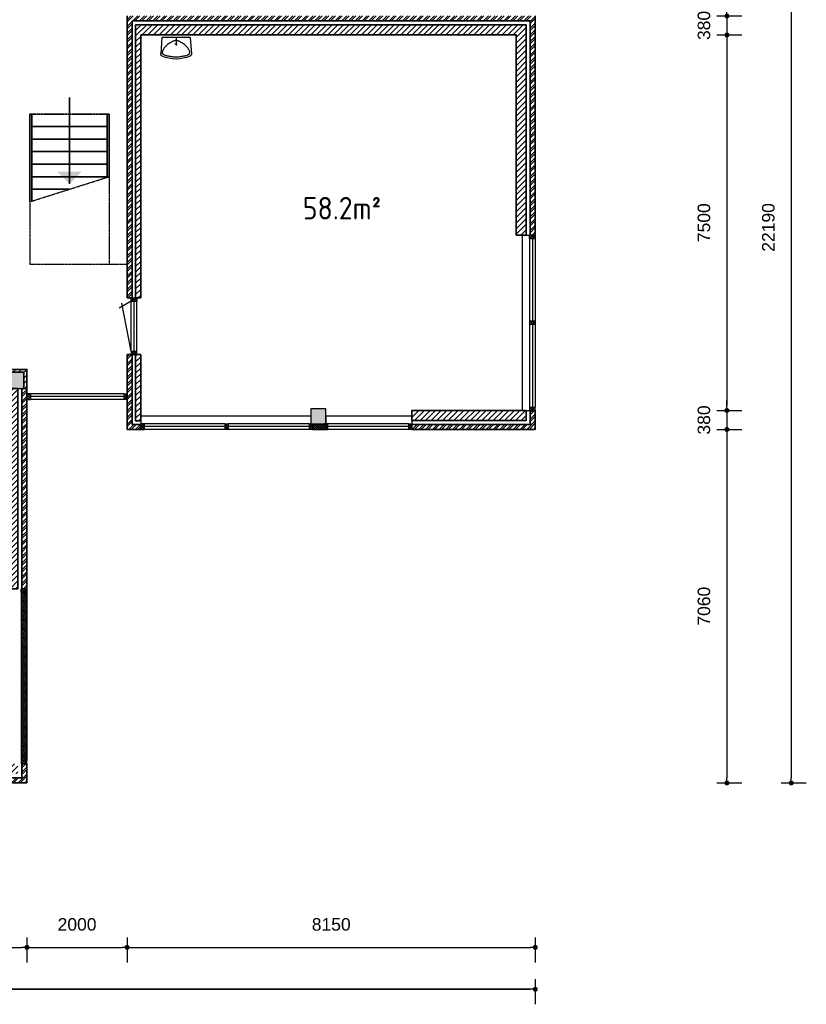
# Model space of a CAD drawing. Header units: millimetres. Extents: x 191 to 246788, y 32 to 102654.
# Tile 6 of 7: x 231082 to 246788, y 72360 to 92026. Entities that reach past the tile are written whole.
import ezdxf

# ---------------------------------------------------------------- set-up
doc = ezdxf.new("R2010")
doc.units = ezdxf.units.MM
doc.linetypes.add('HIDDEN', pattern=[9.525, 6.35, -3.175])
for name, color, linetype, lineweight in [('Arceringen', 1, 'Continuous', 13), ('Binnenwand', 2, 'Continuous', 35), ('Buitenwand', 3, 'Continuous', 35), ('Kozijn Bi', 1, 'Continuous', 25), ('Kozijn Bu', 5, 'Continuous', 25), ('Maatvoering', 7, 'Continuous', 25), ('Trappen', 7, 'Continuous', 35)]:
    doc.layers.add(name, color=color, linetype=linetype, lineweight=lineweight)
for name, color, linetype in [('Hidden', 7, 'HIDDEN'), ('Konstrukties', 5, 'Continuous'), ('Sanitair', 7, 'Continuous')]:
    doc.layers.add(name, color=color, linetype=linetype)
doc.styles.add('ISO', font='ISOCP3')
doc.styles.get("Standard").update_dxf_attribs({"font": 'ARIAL.TTF'})
doc.dimstyles.new('Ian1', dxfattribs={"dimscale": 100, "dimtxt": 2.5, "dimasz": 1, "dimexe": 3, "dimexo": 4, "dimgap": 3.3, "dimtad": 1, "dimdec": 0, "dimzin": 1, "dimdsep": 46, "dimtxsty": 'Standard', "dimblk": 'DOT', "dimcen": 1, "dimdle": 1, "dimclrd": 7, "dimclre": 7, "dimclrt": 7, "dimadec": 0, "dimazin": 0, "dimtfac": 1, "dimtdec": 0, "dimtix": 1, "dimtmove": 0, "dimatfit": 3, "dimfxl": 2, "dimfxlon": 1, "dimtolj": 1, "dimtzin": 0, "dimarcsym": 0})

# ---------------------------------------------------------------- blocks, each defined once
blk = doc.blocks.new('$STIJLKZ')
at = {"color": 0, "linetype": 'ByBlock'}
for p, q in [((1, 1), (0, 1)), ((0, 1), (0, 0)), ((0, 0), (1, 0)), ((1, 1), (1, 0))]:
    blk.add_line(p, q, dxfattribs=at)
at = {"color": 0, "linetype": 'ByBlock', "flags": 9}
for tag, p in [('KB', (0.02, 0.85)), ('KH', (0.02, 0.68)), ('BWH', (0.02, 0.52)), ('NGM', (0.02, 0.35)), ('KHD', (0.02, 0.18)), ('KHB', (0.02, 0.01)), ('VSB', (0.51, 0.18)), ('ATS', (0.51, 0.85)), ('ATD', (0.51, 0.68)), ('SPL', (0.51, 0.52)), ('SP', (0.51, 0.01)), ('RDS', (0.51, 0.35))]:
    blk.add_attdef(tag, p, '', height=0.136, dxfattribs=at)
blk = doc.blocks.new('$STIJL')
at = {"color": 0, "linetype": 'ByBlock'}
for p, q in [((1, 1), (0, 1)), ((0, 1), (0, 0)), ((0, 0), (1, 0)), ((1, 1), (1, 0))]:
    blk.add_line(p, q, dxfattribs=at)
blk = doc.blocks.new('$STIJLDR')
at = {"color": 0, "linetype": 'ByBlock'}
for p, q in [((1, 1), (0, 1)), ((0, 1), (0, 0)), ((0, 0), (1, 0)), ((1, 1), (1, 0))]:
    blk.add_line(p, q, dxfattribs=at)
at = {"color": 0, "linetype": 'ByBlock', "flags": 9}
for tag, p in [('ZLR', (0.02, 0.52)), ('ZLL', (0.02, 0.35)), ('KB', (0.02, 0.85)), ('KH', (0.02, 0.68)), ('BL', (0.02, 0.18)), ('NGM', (0.02, 0.01)), ('SPL', (0.51, 0.18)), ('KHD', (0.51, 0.85)), ('KHB', (0.51, 0.68)), ('ODD', (0.51, 0.52)), ('DD', (0.51, 0.35))]:
    blk.add_attdef(tag, p, '', height=0.136, dxfattribs=at)
blk = doc.blocks.new('H741-01-')
at = {"layer": 'Sanitair', "color": 0, "linetype": 'ByBlock'}
for p, q in [((19, -20), (-6, -343)), ((19, -20), (581, -20)), ((277, -149), (323, -149)), ((300, -20), (300, -176)), ((581, -20), (606, -343))]:
    blk.add_line(p, q, dxfattribs=at)
blk.add_lwpolyline([(570, -298), (573, -307), (574, -315), (575, -323), (574, -329), (572, -335), (570, -341), (566, -346), (561, -350), (556, -355), (549, -359), (540, -364), (531, -368), (520, -372), (507, -376), (493, -380), (477, -384), (459, -388), (439, -392), (418, -395), (396, -399), (373, -401), (349, -404), (325, -405), (300, -405), (275, -405), (251, -404), (227, -401), (204, -399), (182, -395), (161, -392), (141, -388), (123, -384), (107, -380), (93, -376), (80, -372), (69, -368), (60, -364), (51, -359), (44, -355), (39, -350), (34, -346), (30, -341), (28, -335), (26, -329), (25, -323), (26, -315), (27, -307), (30, -298), (33, -287), (37, -276), (43, -264), (49, -251), (57, -238), (66, -224), (77, -211), (89, -198), (102, -185), (117, -172), (132, -160), (148, -148), (164, -137), (180, -127), (196, -118), (210, -109), (224, -102), (237, -96), (249, -90), (260, -86), (270, -83), (280, -80), (290, -79), (300, -78), (310, -79), (320, -80), (330, -83), (340, -86), (351, -90), (363, -96), (376, -102), (390, -109), (404, -118), (420, -127), (436, -137), (452, -148), (468, -160), (483, -172), (498, -185), (511, -198), (523, -211), (534, -224), (543, -238), (551, -251), (557, -264), (563, -276), (567, -287)], close=True, dxfattribs=at)
for centre, radius, start, end in [((40, -347), 46.8, 175.4569, 245.3554), ((300, 219), 669, 245.3554, 294.6446), ((560, -347), 46.8, 294.6446, 4.5431)]:
    blk.add_arc(centre, radius, start, end, dxfattribs=at)
blk = doc.blocks.new('_Dot')
at = {"color": 0, "linetype": 'ByBlock', "lineweight": -2}
blk.add_line((-0.5, 0), (-1, 0), dxfattribs=at)
at = {"color": 0, "linetype": 'ByBlock', "const_width": 0.5}
blk.add_lwpolyline([(-0.25, 0, 1), (0.25, 0, 1)], format="xyb", close=True, dxfattribs=at)
blk = doc.blocks.new('*D34')
at = {"layer": 'Defpoints', "color": 0}
for p in [(237157, 98971), (231227, 76781), (246488, 76781)]:
    blk.add_point(p, dxfattribs=at)
at = {"layer": 'Maatvoering', "color": 7, "lineweight": -2}
for p, q in [((246288, 98971), (246788, 98971)), ((246488, 98871), (246488, 76881)), ((246288, 76781), (246788, 76781))]:
    blk.add_line(p, q, dxfattribs=at)
at = {"layer": 'Maatvoering', "color": 7, "lineweight": -2, "xscale": 100, "yscale": 100, "zscale": 100}
for p, rotation in [((246488, 98971), 90), ((246488, 76781), 270)]:
    blk.add_blockref('_Dot', p, dxfattribs=dict(at, rotation=rotation))
at = {"layer": 'Maatvoering', "color": 7, "insert": (246031, 87876), "char_height": 250, "attachment_point": 5, "rotation": 90}
blk.add_mtext('\\A1;22190', dxfattribs=at)
blk = doc.blocks.new('*D39')
at = {"layer": 'Defpoints', "color": 0}
for p in [(241377, 92101), (240997, 91721), (245203, 91721)]:
    blk.add_point(p, dxfattribs=at)
at = {"layer": 'Maatvoering', "color": 7, "lineweight": -2}
for p, q in [((245203, 92201), (245203, 92301)), ((245003, 92101), (245503, 92101)), ((245203, 92101), (245203, 91721)), ((245003, 91721), (245503, 91721)), ((245203, 91621), (245203, 91521))]:
    blk.add_line(p, q, dxfattribs=at)
at = {"layer": 'Maatvoering', "color": 7, "lineweight": -2, "xscale": 100, "yscale": 100, "zscale": 100}
for p, rotation in [((245203, 92101), 270), ((245203, 91721), 90)]:
    blk.add_blockref('_Dot', p, dxfattribs=dict(at, rotation=rotation))
at = {"layer": 'Maatvoering', "color": 7, "insert": (244745, 91911), "char_height": 250, "attachment_point": 5, "rotation": 90}
blk.add_mtext('\\A1;380', dxfattribs=at)
blk = doc.blocks.new('*D40')
at = {"layer": 'Defpoints', "color": 0}
for p in [(240997, 91721), (241377, 84221), (245203, 84221)]:
    blk.add_point(p, dxfattribs=at)
at = {"layer": 'Maatvoering', "color": 7, "lineweight": -2}
for p, q in [((245003, 91721), (245503, 91721)), ((245203, 91621), (245203, 84321)), ((245003, 84221), (245503, 84221))]:
    blk.add_line(p, q, dxfattribs=at)
at = {"layer": 'Maatvoering', "color": 7, "lineweight": -2, "xscale": 100, "yscale": 100, "zscale": 100}
for p, rotation in [((245203, 91721), 90), ((245203, 84221), 270)]:
    blk.add_blockref('_Dot', p, dxfattribs=dict(at, rotation=rotation))
at = {"layer": 'Maatvoering', "color": 7, "insert": (244745, 87971), "char_height": 250, "attachment_point": 5, "rotation": 90}
blk.add_mtext('\\A1;7500', dxfattribs=at)
blk = doc.blocks.new('*D41')
at = {"layer": 'Defpoints', "color": 0}
for p in [(241377, 84221), (241377, 83841), (245203, 83841)]:
    blk.add_point(p, dxfattribs=at)
at = {"layer": 'Maatvoering', "color": 7, "lineweight": -2}
for p, q in [((245203, 84321), (245203, 84421)), ((245003, 84221), (245503, 84221)), ((245203, 84221), (245203, 83841)), ((245003, 83841), (245503, 83841)), ((245203, 83741), (245203, 83641))]:
    blk.add_line(p, q, dxfattribs=at)
at = {"layer": 'Maatvoering', "color": 7, "lineweight": -2, "xscale": 100, "yscale": 100, "zscale": 100}
for p, rotation in [((245203, 84221), 270), ((245203, 83841), 90)]:
    blk.add_blockref('_Dot', p, dxfattribs=dict(at, rotation=rotation))
at = {"layer": 'Maatvoering', "color": 7, "insert": (244745, 84031), "char_height": 250, "attachment_point": 5, "rotation": 90}
blk.add_mtext('\\A1;380', dxfattribs=at)
blk = doc.blocks.new('*D42')
at = {"layer": 'Defpoints', "color": 0}
for p in [(241377, 83841), (231227, 76781), (245203, 76781)]:
    blk.add_point(p, dxfattribs=at)
at = {"layer": 'Maatvoering', "color": 7, "lineweight": -2}
for p, q in [((245003, 83841), (245503, 83841)), ((245203, 83741), (245203, 76881)), ((245003, 76781), (245503, 76781))]:
    blk.add_line(p, q, dxfattribs=at)
at = {"layer": 'Maatvoering', "color": 7, "lineweight": -2, "xscale": 100, "yscale": 100, "zscale": 100}
for p, rotation in [((245203, 83841), 90), ((245203, 76781), 270)]:
    blk.add_blockref('_Dot', p, dxfattribs=dict(at, rotation=rotation))
at = {"layer": 'Maatvoering', "color": 7, "insert": (244745, 80311), "char_height": 250, "attachment_point": 5, "rotation": 90}
blk.add_mtext('\\A1;7060', dxfattribs=at)
blk = doc.blocks.new('*D43')
at = {"layer": 'Defpoints', "color": 0}
for p in [(241377, 83841), (216017, 76781), (241377, 72660)]:
    blk.add_point(p, dxfattribs=at)
at = {"layer": 'Maatvoering', "color": 7, "lineweight": -2}
for p, q in [((216017, 72860), (216017, 72360)), ((241377, 72860), (241377, 72360)), ((216117, 72660), (241277, 72660))]:
    blk.add_line(p, q, dxfattribs=at)
at = {"layer": 'Maatvoering', "color": 7, "lineweight": -2, "xscale": 100, "yscale": 100, "zscale": 100, "rotation": 180}
blk.add_blockref('_Dot', (216017, 72660), dxfattribs=at)
at = {"layer": 'Maatvoering', "color": 7, "lineweight": -2, "xscale": 100, "yscale": 100, "zscale": 100}
blk.add_blockref('_Dot', (241377, 72660), dxfattribs=at)
at = {"layer": 'Maatvoering', "color": 7, "insert": (228697, 73117), "char_height": 250, "attachment_point": 5}
blk.add_mtext('\\A1;25360', dxfattribs=at)
blk = doc.blocks.new('*D44')
at = {"layer": 'Defpoints', "color": 0}
for p in [(241377, 83841), (216017, 76781), (216017, 72660)]:
    blk.add_point(p, dxfattribs=at)
at = {"layer": 'Maatvoering', "color": 7, "lineweight": -2}
for p, q in [((216017, 72860), (216017, 72360)), ((241377, 72860), (241377, 72360)), ((241277, 72660), (216117, 72660))]:
    blk.add_line(p, q, dxfattribs=at)
at = {"layer": 'Maatvoering', "color": 7, "lineweight": -2, "xscale": 100, "yscale": 100, "zscale": 100, "rotation": 180}
blk.add_blockref('_Dot', (216017, 72660), dxfattribs=at)
at = {"layer": 'Maatvoering', "color": 7, "lineweight": -2, "xscale": 100, "yscale": 100, "zscale": 100}
blk.add_blockref('_Dot', (241377, 72660), dxfattribs=at)
at = {"layer": 'Maatvoering', "color": 7, "insert": (228697, 73117), "char_height": 250, "attachment_point": 5}
blk.add_mtext('\\A1;25360', dxfattribs=at)
blk = doc.blocks.new('*D52')
at = {"layer": 'Defpoints', "color": 0}
for p in [(224167, 87041), (231227, 76781), (231227, 73497)]:
    blk.add_point(p, dxfattribs=at)
at = {"layer": 'Maatvoering', "color": 7, "lineweight": -2}
for p, q in [((224167, 73697), (224167, 73197)), ((231227, 73697), (231227, 73197)), ((224267, 73497), (231127, 73497))]:
    blk.add_line(p, q, dxfattribs=at)
at = {"layer": 'Maatvoering', "color": 7, "lineweight": -2, "xscale": 100, "yscale": 100, "zscale": 100, "rotation": 180}
blk.add_blockref('_Dot', (224167, 73497), dxfattribs=at)
at = {"layer": 'Maatvoering', "color": 7, "lineweight": -2, "xscale": 100, "yscale": 100, "zscale": 100}
blk.add_blockref('_Dot', (231227, 73497), dxfattribs=at)
at = {"layer": 'Maatvoering', "color": 7, "insert": (227697, 73954), "char_height": 250, "attachment_point": 5}
blk.add_mtext('\\A1;7060', dxfattribs=at)
blk = doc.blocks.new('*D53')
at = {"layer": 'Defpoints', "color": 0}
for p in [(233227, 83841), (231227, 76781), (233227, 73497)]:
    blk.add_point(p, dxfattribs=at)
at = {"layer": 'Maatvoering', "color": 7, "lineweight": -2}
for p, q in [((231227, 73697), (231227, 73197)), ((233227, 73697), (233227, 73197)), ((231327, 73497), (233127, 73497))]:
    blk.add_line(p, q, dxfattribs=at)
at = {"layer": 'Maatvoering', "color": 7, "lineweight": -2, "xscale": 100, "yscale": 100, "zscale": 100, "rotation": 180}
blk.add_blockref('_Dot', (231227, 73497), dxfattribs=at)
at = {"layer": 'Maatvoering', "color": 7, "lineweight": -2, "xscale": 100, "yscale": 100, "zscale": 100}
blk.add_blockref('_Dot', (233227, 73497), dxfattribs=at)
at = {"layer": 'Maatvoering', "color": 7, "insert": (232227, 73954), "char_height": 250, "attachment_point": 5}
blk.add_mtext('\\A1;2000', dxfattribs=at)
blk = doc.blocks.new('*D54')
at = {"layer": 'Defpoints', "color": 0}
for p in [(233227, 83841), (241377, 83841), (241377, 73497)]:
    blk.add_point(p, dxfattribs=at)
at = {"layer": 'Maatvoering', "color": 7, "lineweight": -2}
for p, q in [((233227, 73697), (233227, 73197)), ((241377, 73697), (241377, 73197)), ((233327, 73497), (241277, 73497))]:
    blk.add_line(p, q, dxfattribs=at)
at = {"layer": 'Maatvoering', "color": 7, "lineweight": -2, "xscale": 100, "yscale": 100, "zscale": 100, "rotation": 180}
blk.add_blockref('_Dot', (233227, 73497), dxfattribs=at)
at = {"layer": 'Maatvoering', "color": 7, "lineweight": -2, "xscale": 100, "yscale": 100, "zscale": 100}
blk.add_blockref('_Dot', (241377, 73497), dxfattribs=at)
at = {"layer": 'Maatvoering', "color": 7, "insert": (237302, 73954), "char_height": 250, "attachment_point": 5}
blk.add_mtext('\\A1;8150', dxfattribs=at)

msp = doc.modelspace()

# ---------------------------------------------------------------- hatches: boundary and pattern name
at = {"layer": 'Arceringen'}
h = msp.add_hatch(dxfattribs=at)
h.set_pattern_fill('ANSI32', color=256, scale=10, style=0)
h.set_pattern_definition([(45, (222967.1, 76780.84), (-67.35192, 67.35192), []), (45, (223012, 76780.84), (-67.35192, 67.35192), [])])
h.paths.add_polyline_path([(223067.1, 78058.6), (222967.1, 78058.6), (222967.1, 76780.8), (223347.1, 76780.8), (223347.1, 76880.8), (223067.1, 76880.8)])
h.paths.add_polyline_path([(223067.1, 84940.8), (223787.1, 84940.8), (223787.1, 84980.8), (223787.1, 85040.8), (222967.1, 85040.8), (222967.1, 84157.2), (223067.1, 84157.2)])
h.paths.add_polyline_path([(231227.1, 84660.8), (231127.1, 84660.8), (231127.1, 80660.8), (231227.1, 80660.8)])
h.paths.add_polyline_path([(231227.1, 77160.8), (231127.1, 77160.8), (231127.1, 76880.8), (228763.1, 76880.8), (228763.1, 76780.8), (231227.1, 76780.8)])
h.paths.add_polyline_path([(233497.1, 83940.8), (233327.1, 83940.8), (233327.1, 85335.9), (233227.1, 85335.9), (233227.1, 83840.8), (233497.1, 83840.8)])
h.paths.add_polyline_path([(241377.1, 84220.8), (241277.1, 84220.8), (241277.1, 83940.8), (238913.1, 83940.8), (238913.1, 83840.8), (241377.1, 83840.8)])
h.paths.add_polyline_path([(241377.1, 92100.8), (233227.1, 92100.8), (233227.1, 86469.9), (233327.1, 86469.9), (233327.1, 92000.8), (241277.1, 92000.8), (241277.1, 87720.8), (241377.1, 87720.8)])
h = msp.add_hatch(dxfattribs=at)
h.set_pattern_fill('ANSI31', color=256, scale=25, style=0)
h.set_pattern_definition([(45, (223147.1, 76960.84), (-56.1266, 56.1266), [])])
h.paths.add_polyline_path([(241197.1, 91920.8), (233397.1, 91920.8), (233397.1, 86469.9), (233497.1, 86469.9), (233497.1, 91720.8), (240997.1, 91720.8), (240997.1, 87720.8), (241197.1, 87720.8)])
h.paths.add_polyline_path([(241197.1, 84220.8), (238913.1, 84220.8), (238913.1, 84020.8), (241197.1, 84020.8)])
h.paths.add_polyline_path([(233497.1, 85335.9), (233397.1, 85335.9), (233397.1, 84010.8), (233497.1, 84010.8)])
h.paths.add_polyline_path([(231047.1, 84660.8), (230907.1, 84660.8), (230907.1, 84982.4), (231167.1, 84982.4), (231167.1, 84660.8), (231227.1, 84660.8), (231227.1, 85040.8), (230847.1, 85040.8), (230847.1, 80660.8), (231047.1, 80660.8)])
h.paths.add_polyline_path([(230847.1, 84900.8), (225467.1, 84900.8), (225467.1, 84800.8), (230847.1, 84800.8)])
h.paths.add_polyline_path([(231047.1, 77160.8), (228763.1, 77160.8), (228763.1, 76960.8), (231047.1, 76960.8)])
h.paths.add_polyline_path([(223347.1, 78058.6), (223147.1, 78058.6), (223147.1, 77160.8), (223147.1, 76960.8), (223347.1, 76960.8)])
h = msp.add_hatch(dxfattribs=at)
h.set_pattern_fill('ANSI37', color=256, scale=10, style=0)
h.set_pattern_definition([(45, (216017.1, 76780.843), (-22.45064, 22.45064), []), (135, (216017.1, 76780.843), (-22.45064, -22.45064), [])])
h.paths.add_polyline_path([(227013.1, 76894.8), (226780.1, 76894.8), (226780.1, 76780.8), (227013.1, 76780.8)])
h.paths.add_polyline_path([(216131.1, 91487.8), (216017.1, 91487.8), (216017.1, 91254.8), (216131.1, 91254.8)])
h.paths.add_polyline_path([(237163.1, 83954.8), (236930.1, 83954.8), (236930.1, 83840.8), (237163.1, 83840.8)])
h = msp.add_hatch(dxfattribs=at)
h.set_pattern_fill('ANSI37', color=256, scale=10, style=0)
h.set_pattern_definition([(45, (233497.1, 83840.843), (-22.45064, 22.45064), []), (135, (233497.1, 83840.843), (-22.45064, -22.45064), [])])
h.paths.add_polyline_path([(241377.1, 87720.8), (241277.1, 87720.8), (241263.1, 87720.8), (241263.1, 87653.8), (241377.1, 87653.8)])
h.paths.add_polyline_path([(241377.1, 84287.8), (241263.1, 84287.8), (241263.1, 84220.8), (241377.1, 84220.8)])
h.paths.add_polyline_path([(238913.1, 83940.8), (238913.1, 83954.8), (238846.1, 83954.8), (238846.1, 83840.8), (238913.1, 83840.8)])
h.paths.add_polyline_path([(237230.1, 83954.8), (237163.1, 83954.8), (237163.1, 83840.8), (237230.1, 83840.8)])
h.paths.add_polyline_path([(236930.1, 83954.8), (236896.6, 83954.8), (236863.1, 83954.8), (236863.1, 83840.8), (236930.1, 83840.8)])
h.paths.add_polyline_path([(235247.1, 83954.8), (235180.1, 83954.8), (235180.1, 83840.8), (235247.1, 83840.8)])
h.paths.add_polyline_path([(233564.1, 83954.8), (233497.1, 83954.8), (233497.1, 83840.8), (233564.1, 83840.8)])
h = msp.add_hatch(dxfattribs=at)
h.set_pattern_fill('ANSI37', color=256, scale=10, style=0)
h.set_pattern_definition([(45, (231227.1, 84440.843), (-22.45064, 22.45064), []), (135, (231227.1, 84440.843), (-22.45064, -22.45064), [])])
h.paths.add_polyline_path([(233419.1, 85402.9), (233305.1, 85402.9), (233305.1, 85335.9), (233327.1, 85335.9), (233419.1, 85335.9)])
h.paths.add_polyline_path([(233419.1, 86469.9), (233397.1, 86469.9), (233305.1, 86469.9), (233305.1, 86402.9), (233419.1, 86402.9)])
h.paths.add_polyline_path([(233227.1, 84554.8), (233160.1, 84554.8), (233160.1, 84440.8), (233227.1, 84440.8)])
h.paths.add_polyline_path([(231294.1, 84554.8), (231227.1, 84554.8), (231227.1, 84440.8), (231294.1, 84440.8)])
h = msp.add_hatch(dxfattribs=at)
h.set_pattern_fill('ANSI37', color=256, scale=10, style=0)
h.set_pattern_definition([(45, (241263.1, 85937.343), (-22.451, 22.451), []), (135, (241263.1, 85937.343), (-22.451, -22.451), [])])
h.paths.add_polyline_path([(241377.1, 86004.3), (241263.1, 86004.3), (241263.1, 85937.3), (241377.1, 85937.3)])
h = msp.add_hatch(dxfattribs=at)
h.set_pattern_fill('AR-CONC', color=256, style=0)
h.set_pattern_definition([(50, (568129.47, 180803.4), (182.18467, -15.939086), [19.05, -209.55]), (355, (568129.47, 180803.4), (-35.24283, 191.05664), [15.24, -167.64]), (100.451, (568144.65, 180802.08), (146.9425, 175.11669), [16.19, -178.09]), (46.1842, (568129.47, 180854.2), (271.07904, -42.04233), [28.575, -314.325]), (96.6356, (568152.06, 180850.7), (237.40423, 247.42556), [24.285, -267.135]), (351.184, (568129.47, 180854.2), (237.4046, 247.42512), [22.86, -251.46]), (21, (568154.87, 180841.5), (151.61488, -102.26552), [19.05, -209.55]), (326, (568154.87, 180841.5), (61.80203, 184.18797), [15.24, -167.64]), (71.4514, (568167.5, 180832.98), (213.41649, 81.92286), [16.19, -178.09]), (37.5, (568129.47, 180803.406), (3.088603, 84.555039), [0, -165.608, 0, -170.18, 0, -168.275]), (7.5, (568129.47, 180803.41), (66.819663, 100.180575), [0, -97.028, 0, -161.798, 0, -64.135]), (327.5, (568072.83, 180803.406), (135.590595, -5.728744), [0, -63.5, 0, -198.12, 0, -262.89]), (317.5, (568047.43, 180803.41), (148.12918, 25.42649), [0, -82.55, 0, -131.572, 0, -186.69])])
h.paths.add_polyline_path([(226746.6, 77194.8), (226746.6, 76894.8), (227046.6, 76894.8), (227046.6, 77194.8)])
h.paths.add_polyline_path([(230907.1, 84660.8), (231167.1, 84660.8), (231167.1, 84982.4), (230907.1, 84982.4)])
h.paths.add_polyline_path([(237196.6, 84254.8), (236896.6, 84254.8), (236896.6, 83954.8), (237196.6, 83954.8)])
h = msp.add_hatch(dxfattribs=at)
h.set_pattern_fill('ANSI37', color=256, scale=10, style=0)
h.set_pattern_definition([(45, (231113.1, 77160.843), (-22.45064, 22.45064), []), (135, (231113.1, 77160.843), (-22.45064, -22.45064), [])])
h.paths.add_polyline_path([(231227.1, 77227.8), (231113.1, 77227.8), (231113.1, 77160.8), (231227.1, 77160.8)])
h.paths.add_polyline_path([(231227.1, 80660.8), (231127.1, 80660.8), (231113.1, 80660.8), (231113.1, 80593.8), (231227.1, 80593.8)])
h = msp.add_hatch(dxfattribs=at)
h.set_pattern_fill('ANSI37', color=256, scale=10, style=0)
h.set_pattern_definition([(45, (231113.1, 77227.843), (-22.45064, 22.45064), []), (135, (231113.1, 77227.843), (-22.45064, -22.45064), [])])
h.paths.add_polyline_path([(231227.1, 80593.8), (231113.1, 80593.8), (231113.1, 77227.8), (231227.1, 77227.8)])

# ---------------------------------------------------------------- linework, layer by layer
at = {"layer": 'Binnenwand'}
for p, q in [((233397.1, 91920.8), (241197.1, 91920.8)), ((233397.1, 86469.9), (233397.1, 91920.8)), ((241197.1, 91920.8), (241197.1, 87720.8)), ((240997.1, 91720.8), (233497.1, 91720.8)), ((233497.1, 91720.8), (233497.1, 86469.9)), ((240997.1, 87720.8), (240997.1, 91720.8)), ((241197.1, 87720.8), (240997.1, 87720.8)), ((233397.1, 86469.9), (233497.1, 86469.9)), ((233397.1, 84010.8), (233397.1, 85335.9)), ((233397.1, 85335.9), (233497.1, 85335.9)), ((233497.1, 85335.9), (233497.1, 84010.8)), ((233497.1, 84010.8), (233397.1, 84010.8))]:
    msp.add_line(p, q, dxfattribs=at)
for points in [[(231047.1, 84660.8), (231047.1, 80660.8), (230847.1, 80660.8), (230847.1, 85040.8), (231227.1, 85040.8), (231227.1, 84660.8), (231167.1, 84660.8), (231167.1, 84982.4), (230907.1, 84982.4), (230907.1, 84660.8)], [(241197.1, 84220.8), (238913.1, 84220.8), (238913.1, 84020.8), (241197.1, 84020.8)]]:
    msp.add_lwpolyline(points, close=True, dxfattribs=at)
at = {"layer": 'Buitenwand'}
for p, q in [((233227.1, 86469.9), (233227.1, 92100.8)), ((241377.1, 92100.8), (241377.1, 87720.8)), ((241277.1, 92000.8), (233327.1, 92000.8)), ((233327.1, 92000.8), (233327.1, 86469.9)), ((241277.1, 87720.8), (241277.1, 92000.8)), ((241377.1, 87720.8), (241277.1, 87720.8)), ((233227.1, 86469.9), (233327.1, 86469.9)), ((233227.1, 83840.8), (233227.1, 85335.9)), ((233227.1, 85335.9), (233327.1, 85335.9)), ((233327.1, 85335.9), (233327.1, 83940.8)), ((233227.1, 83840.8), (233497.1, 83840.8)), ((233497.1, 83940.8), (233327.1, 83940.8)), ((233497.1, 83840.8), (233497.1, 83940.8))]:
    msp.add_line(p, q, dxfattribs=at)
for points in [[(231127.1, 80660.8), (231127.1, 84660.8), (231227.1, 84660.8), (231227.1, 80660.8)], [(241377.1, 83840.8), (241377.1, 84220.8), (241277.1, 84220.8), (241277.1, 83940.8), (238913.1, 83940.8), (238913.1, 83840.8)], [(231227.1, 76780.8), (231227.1, 77160.8), (231127.1, 77160.8), (231127.1, 76880.8), (228763.1, 76880.8), (228763.1, 76780.8)]]:
    msp.add_lwpolyline(points, close=True, dxfattribs=at)
at = {"layer": 'Hidden'}
for p, q in [((231287.1, 88390), (232867.1, 88890)), ((232867.1, 88890), (232867.1, 87140)), ((231287.1, 88390), (231287.1, 87140)), ((231287.1, 87140), (233227.1, 87140))]:
    msp.add_line(p, q, dxfattribs=at)
at = {"layer": 'Konstrukties'}
for points in [[(230907.1, 84982.4), (230907.1, 84660.8), (231167.1, 84660.8), (231167.1, 84982.4)], [(236896.6, 84254.8), (236896.6, 83954.8), (237196.6, 83954.8), (237196.6, 84254.8)]]:
    msp.add_lwpolyline(points, close=True, dxfattribs=at)
at = {"layer": 'Kozijn Bi'}
for p, q in [((233305.1, 86402.9), (233066.4, 86263.9)), ((233305.1, 85402.9), (233122.4, 86364.6)), ((233305.1, 85402.9), (233305.1, 86402.9)), ((233362.1, 86402.9), (233362.1, 85402.9)), ((233419.1, 85402.9), (233419.1, 86402.9))]:
    msp.add_line(p, q, dxfattribs=at)
at = {"layer": 'Kozijn Bu'}
for p, q in [((241113.1, 87720.8), (241113.1, 84220.8)), ((241113.1, 87720.8), (241277.1, 87720.8)), ((241263.1, 87653.8), (241263.1, 84287.8)), ((241320.1, 87653.8), (241320.1, 86004.3)), ((241377.1, 87653.8), (241377.1, 84287.8)), ((241377.1, 86004.3), (241263.1, 86004.3)), ((241377.1, 85937.3), (241263.1, 85937.3)), ((241320.1, 85937.3), (241320.1, 84287.8)), ((233160.1, 84554.8), (231294.1, 84554.8)), ((233160.1, 84497.8), (231294.1, 84497.8)), ((233160.1, 84440.8), (231294.1, 84440.8)), ((241113.1, 84220.8), (241263.1, 84220.8)), ((236896.6, 84104.8), (233497.1, 84104.8)), ((233497.1, 84104.8), (233497.1, 83954.8)), ((236896.6, 84104.8), (236896.6, 83954.8)), ((238913.1, 84104.8), (237196.6, 84104.8)), ((237196.6, 84104.8), (237196.6, 83954.8)), ((238913.1, 84104.8), (238913.1, 83954.8)), ((235180.1, 83954.8), (233564.1, 83954.8)), ((235180.1, 83897.8), (233564.1, 83897.8)), ((235180.1, 83840.8), (233564.1, 83840.8)), ((236863.1, 83954.8), (235247.1, 83954.8)), ((236863.1, 83897.8), (235247.1, 83897.8)), ((236863.1, 83840.8), (235247.1, 83840.8)), ((236930.1, 83840.8), (237163.1, 83840.8)), ((238846.1, 83954.8), (237230.1, 83954.8)), ((238846.1, 83897.8), (237230.1, 83897.8)), ((238846.1, 83840.8), (237230.1, 83840.8)), ((231113.1, 80593.8), (231113.1, 77227.8)), ((231227.1, 80593.8), (231227.1, 77227.8))]:
    msp.add_line(p, q, dxfattribs=at)
at = {"layer": 'Trappen'}
for p, q in [((232077.1, 88744.2), (232077.1, 90468.6)), ((231287.1, 90136.8), (231287.1, 88402.6)), ((231327.1, 90136.8), (231327.1, 88402.6)), ((232827.1, 90140), (232827.1, 90140)), ((232827.1, 88877.3), (232827.1, 90136.8)), ((232867.1, 88890), (232867.1, 90136.8)), ((231327.1, 89890), (232827.1, 89890)), ((231830.2, 89890), (232324, 89890)), ((231327.1, 89640), (232827.1, 89640)), ((231327.1, 89390), (232827.1, 89390)), ((231327.1, 89140), (232827.1, 89140)), ((231327.1, 88890), (232827.1, 88890)), ((231327.1, 88640), (232077.1, 88640))]:
    msp.add_line(p, q, dxfattribs=at)
at = {"layer": 'Trappen', "linetype": 'HIDDEN'}
msp.add_line((231287.1, 90136.8), (232867.1, 90136.8), dxfattribs=at)
at = {"layer": 'Trappen'}
msp.add_solid([(232324, 88991), (232077.1, 88744.2), (231830.2, 88991)], dxfattribs=at)

# ---------------------------------------------------------------- block references
at = {"layer": 'Kozijn Bi', "yscale": 114, "zscale": 2087, "rotation": 90}
for name, p, xscale in [('$STIJL', (233419.1, 86469.9), -67), ('$STIJLDR', (233419.1, 85335.9), 67)]:
    msp.add_blockref(name, p, dxfattribs=dict(at, xscale=xscale))
at = {"layer": 'Kozijn Bu', "yscale": 114, "zscale": 1000, "rotation": 90}
for name, p, xscale in [('$STIJL', (241377.1, 87720.8), -67), ('$STIJLKZ', (241377.1, 84220.8), 67), ('$STIJL', (231227.1, 80660.8), -67), ('$STIJLKZ', (231227.1, 77160.8), 67)]:
    msp.add_blockref(name, p, dxfattribs=dict(at, xscale=xscale))
at = {"layer": 'Kozijn Bu', "yscale": 114, "zscale": 1000}
for name, p, xscale in [('$STIJLKZ', (231227.1, 84440.8), 67), ('$STIJL', (233227.1, 84440.8), -67), ('$STIJLKZ', (233497.1, 83840.8), 67), ('$STIJL', (235247.1, 83840.8), -67), ('$STIJL', (236930.1, 83840.8), -67), ('$STIJLKZ', (237163.1, 83840.8), 67), ('$STIJL', (238913.1, 83840.8), -67)]:
    msp.add_blockref(name, p, dxfattribs=dict(at, xscale=xscale))
at = {"layer": 'Sanitair', "xscale": -1}
msp.add_blockref('H741-01-', (234503.3, 91689.2), dxfattribs=at)

# ---------------------------------------------------------------- texts
at = {"layer": 'Maatvoering', "insert": (236734.4, 88485.6), "char_height": 450, "width": 3216.907, "attachment_point": 1, "style": 'ISO'}
msp.add_mtext('58.2m²', dxfattribs=at)

# ---------------------------------------------------------------- dimensions: what is measured, and where the dimension line sits
at = {"layer": 'Maatvoering'}
dim = msp.add_linear_dim(base=(246488.4, 76780.8), p1=(237157.1, 98970.8), p2=(231227.1, 76780.8), angle=90, dimstyle='Ian1', dxfattribs=at)
dim.commit()
dim.dimension.update_dxf_attribs({"geometry": '*D34', "text_midpoint": (246030.8, 87875.8)})
for base, p1, p2, picture, middle in [((245202.9, 91720.8), (241377.1, 92100.8), (240997.1, 91720.8), '*D39', (244745.2, 91910.8)), ((245202.9, 84220.8), (240997.1, 91720.8), (241377.1, 84220.8), '*D40', (244745.3, 87970.8)), ((245202.9, 83840.8), (241377.1, 84220.8), (241377.1, 83840.8), '*D41', (244745.2, 84030.8)), ((245202.9, 76780.8), (241377.1, 83840.8), (231227.1, 76780.8), '*D42', (244745.3, 80310.8))]:
    dim = msp.add_linear_dim(base=base, p1=p1, p2=p2, angle=90, dimstyle='Ian1', override={"dimtmove": 1}, dxfattribs=at)
    dim.commit()
    dim.dimension.update_dxf_attribs({"geometry": picture, "text_midpoint": middle})
for base, p1, p2, picture, middle in [((231227.1, 73496.6), (224167.1, 87040.8), (231227.1, 76780.8), '*D52', (227697.1, 73954.3)), ((216017.1, 72659.6), (241377.1, 83840.8), (216017.1, 76780.8), '*D44', (228697.1, 73117.3)), ((233227.1, 73496.6), (231227.1, 76780.8), (233227.1, 83840.8), '*D53', (232227.1, 73954.3)), ((241377.1, 73496.6), (233227.1, 83840.8), (241377.1, 83840.8), '*D54', (237302.1, 73954.3))]:
    dim = msp.add_linear_dim(base=base, p1=p1, p2=p2, dimstyle='Ian1', override={"dimtmove": 1}, dxfattribs=at)
    dim.commit()
    dim.dimension.update_dxf_attribs({"geometry": picture, "text_midpoint": middle})
dim = msp.add_linear_dim(base=(241377.1, 72659.6), p1=(216017.1, 76780.8), p2=(241377.1, 83840.8), dimstyle='Ian1', dxfattribs=at)
dim.commit()
dim.dimension.update_dxf_attribs({"geometry": '*D43', "text_midpoint": (228697.1, 73117.3)})

doc.saveas('drawing.dxf')
